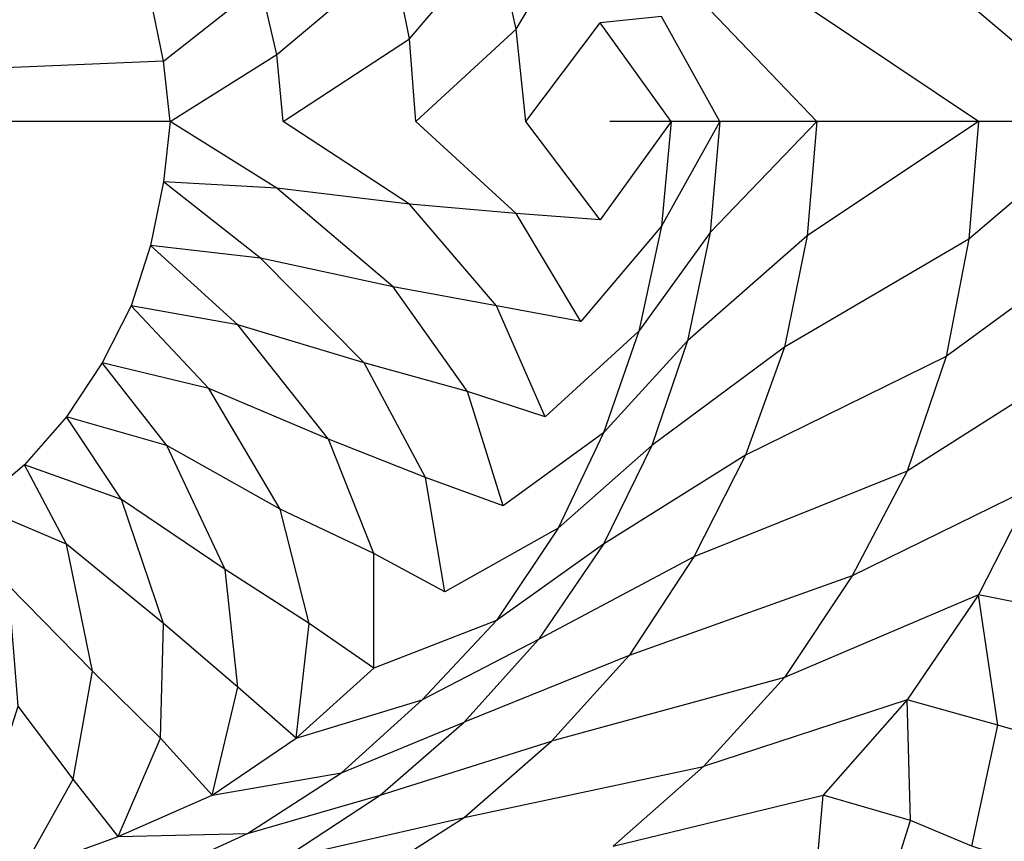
# Model space of a CAD drawing. Extents: x 0 to 1.9, y 0 to 0.8.
# Tile 11 of 15: x 1.38 to 1.71, y 0.16 to 0.43. Entities that reach past the tile are written whole.
import ezdxf

# ---------------------------------------------------------------- set-up
doc = ezdxf.new("R2010")
doc.units = 0
doc.layers.add('L2_CETUS_BQ190CEU7V_WANNE___REP', color=7, linetype='CONTINUOUS')

msp = doc.modelspace()

# ---------------------------------------------------------------- linework, layer by layer
at = {"layer": 'L2_CETUS_BQ190CEU7V_WANNE___REP', "color": 8}
for points, invisible_edges in [([(1.38429, 0.5152, 0.145), (0.95, 0.4, 0.145), (1.368, 0.529067, 0.145), (1.38429, 0.5152, 0.145)], 14), ([(1.3984, 0.4992, 0.145), (0.95, 0.4, 0.145), (1.38429, 0.5152, 0.145), (1.3984, 0.4992, 0.145)], 14), ([(1.41034, 0.481067, 0.145), (0.95, 0.4, 0.145), (1.3984, 0.4992, 0.145), (1.41034, 0.481067, 0.145)], 14), ([(1.42011, 0.461867, 0.145), (0.95, 0.4, 0.145), (1.41034, 0.481067, 0.145), (1.42011, 0.461867, 0.145)], 14), ([(1.57103, 0.4672, 0.195), (1.54931, 0.430933, 0.175), (1.5428, 0.461867, 0.175), (1.57103, 0.4672, 0.195)], 13), ([(1.54931, 0.430933, 0.175), (1.57103, 0.4672, 0.195), (1.57754, 0.433067, 0.195), (1.54931, 0.430933, 0.175)], 14), ([(1.57103, 0.4672, 0.195), (1.59817, 0.4352, 0.225), (1.57754, 0.433067, 0.195), (1.57103, 0.4672, 0.195)], 13), ([(1.42663, 0.4416, 0.145), (0.95, 0.4, 0.145), (1.42011, 0.461867, 0.145), (1.42663, 0.4416, 0.145)], 14), ([(1.5428, 0.461867, 0.175), (1.51349, 0.427733, 0.16), (1.50806, 0.455467, 0.16), (1.5428, 0.461867, 0.175)], 13), ([(1.51349, 0.427733, 0.16), (1.5428, 0.461867, 0.175), (1.54931, 0.430933, 0.175), (1.51349, 0.427733, 0.16)], 14), ([(1.50806, 0.455467, 0.16), (1.46897, 0.4224, 0.148), (1.46354, 0.445867, 0.148), (1.50806, 0.455467, 0.16)], 13), ([(1.46897, 0.4224, 0.148), (1.50806, 0.455467, 0.16), (1.51349, 0.427733, 0.16), (1.46897, 0.4224, 0.148)], 14), ([(1.46354, 0.445867, 0.148), (1.43097, 0.420267, 0.145), (1.42663, 0.4416, 0.145), (1.46354, 0.445867, 0.148)], 13), ([(1.43097, 0.420267, 0.145), (1.46354, 0.445867, 0.148), (1.46897, 0.4224, 0.148), (1.43097, 0.420267, 0.145)], 14), ([(1.43097, 0.420267, 0.145), (0.95, 0.4, 0.145), (1.42663, 0.4416, 0.145), (1.43097, 0.420267, 0.145)], 14), ([(1.748, 0.4, 0.53), (1.70131, 0.439467, 0.48), (1.74474, 0.4416, 0.53), (1.748, 0.4, 0.53)], 14), ([(1.61771, 0.4, 0.28), (1.59817, 0.4352, 0.225), (1.61446, 0.437333, 0.28), (1.61771, 0.4, 0.28)], 14), ([(1.65029, 0.4, 0.38), (1.61446, 0.437333, 0.28), (1.64703, 0.4384, 0.38), (1.65029, 0.4, 0.38)], 14), ([(1.61446, 0.437333, 0.28), (1.65029, 0.4, 0.38), (1.61771, 0.4, 0.28), (1.61446, 0.437333, 0.28)], 13), ([(1.70457, 0.4, 0.48), (1.64703, 0.4384, 0.38), (1.70131, 0.439467, 0.48), (1.70457, 0.4, 0.48)], 14), ([(1.64703, 0.4384, 0.38), (1.70457, 0.4, 0.48), (1.65029, 0.4, 0.38), (1.64703, 0.4384, 0.38)], 13), ([(1.70131, 0.439467, 0.48), (1.748, 0.4, 0.53), (1.70457, 0.4, 0.48), (1.70131, 0.439467, 0.48)], 13), ([(1.60143, 0.4, 0.225), (1.57754, 0.433067, 0.195), (1.59817, 0.4352, 0.225), (1.60143, 0.4, 0.225)], 14), ([(1.59817, 0.4352, 0.225), (1.61771, 0.4, 0.28), (1.60143, 0.4, 0.225), (1.59817, 0.4352, 0.225)], 13), ([(1.54931, 0.430933, 0.175), (1.51566, 0.4, 0.16), (1.51349, 0.427733, 0.16), (1.54931, 0.430933, 0.175)], 13), ([(1.51566, 0.4, 0.16), (1.54931, 0.430933, 0.175), (1.55257, 0.4, 0.175), (1.51566, 0.4, 0.16)], 14), ([(1.57754, 0.433067, 0.195), (1.55257, 0.4, 0.175), (1.54931, 0.430933, 0.175), (1.57754, 0.433067, 0.195)], 13), ([(1.55257, 0.4, 0.175), (1.57754, 0.433067, 0.195), (1.5808, 0.4, 0.195), (1.55257, 0.4, 0.175)], 14), ([(1.57754, 0.433067, 0.195), (1.60143, 0.4, 0.225), (1.5808, 0.4, 0.195), (1.57754, 0.433067, 0.195)], 13), ([(1.51349, 0.427733, 0.16), (1.47114, 0.4, 0.148), (1.46897, 0.4224, 0.148), (1.51349, 0.427733, 0.16)], 13), ([(1.47114, 0.4, 0.148), (1.51349, 0.427733, 0.16), (1.51566, 0.4, 0.16), (1.47114, 0.4, 0.148)], 14), ([(1.43314, 0.4, 0.145), (0.95, 0.4, 0.145), (1.43097, 0.420267, 0.145), (1.43314, 0.4, 0.145)], 14), ([(1.46897, 0.4224, 0.148), (1.43314, 0.4, 0.145), (1.43097, 0.420267, 0.145), (1.46897, 0.4224, 0.148)], 13), ([(1.43314, 0.4, 0.145), (1.46897, 0.4224, 0.148), (1.47114, 0.4, 0.148), (1.43314, 0.4, 0.145)], 14), ([(1.43314, 0.4, 0.145), (1.43097, 0.379733, 0.145), (0.95, 0.4, 0.145), (1.43314, 0.4, 0.145)], 14), ([(1.43097, 0.379733, 0.145), (1.42663, 0.3584, 0.145), (0.95, 0.4, 0.145), (1.43097, 0.379733, 0.145)], 14), ([(1.42663, 0.3584, 0.145), (1.42011, 0.338133, 0.145), (0.95, 0.4, 0.145), (1.42663, 0.3584, 0.145)], 14), ([(1.42011, 0.338133, 0.145), (1.41034, 0.318933, 0.145), (0.95, 0.4, 0.145), (1.42011, 0.338133, 0.145)], 14), ([(1.41034, 0.318933, 0.145), (1.3984, 0.3008, 0.145), (0.95, 0.4, 0.145), (1.41034, 0.318933, 0.145)], 14), ([(1.3984, 0.3008, 0.145), (1.38429, 0.2848, 0.145), (0.95, 0.4, 0.145), (1.3984, 0.3008, 0.145)], 14), ([(1.38429, 0.2848, 0.145), (1.368, 0.270933, 0.145), (0.95, 0.4, 0.145), (1.38429, 0.2848, 0.145)], 14), ([(1.43314, 0.4, 0.145), (1.46897, 0.3776, 0.148), (1.43097, 0.379733, 0.145), (1.43314, 0.4, 0.145)], 13), ([(1.46897, 0.3776, 0.148), (1.43314, 0.4, 0.145), (1.47114, 0.4, 0.148), (1.46897, 0.3776, 0.148)], 14), ([(1.47114, 0.4, 0.148), (1.51349, 0.372267, 0.16), (1.46897, 0.3776, 0.148), (1.47114, 0.4, 0.148)], 13), ([(1.51349, 0.372267, 0.16), (1.47114, 0.4, 0.148), (1.51566, 0.4, 0.16), (1.51349, 0.372267, 0.16)], 14), ([(1.51566, 0.4, 0.16), (1.54931, 0.369067, 0.175), (1.51349, 0.372267, 0.16), (1.51566, 0.4, 0.16)], 13), ([(1.54931, 0.369067, 0.175), (1.51566, 0.4, 0.16), (1.55257, 0.4, 0.175), (1.54931, 0.369067, 0.175)], 14), ([(1.55257, 0.4, 0.175), (1.57754, 0.366933, 0.195), (1.54931, 0.369067, 0.175), (1.55257, 0.4, 0.175)], 13), ([(1.57754, 0.366933, 0.195), (1.55257, 0.4, 0.175), (1.5808, 0.4, 0.195), (1.57754, 0.366933, 0.195)], 14), ([(1.57754, 0.366933, 0.195), (1.60143, 0.4, 0.225), (1.59817, 0.3648, 0.225), (1.57754, 0.366933, 0.195)], 13), ([(1.60143, 0.4, 0.225), (1.57754, 0.366933, 0.195), (1.5808, 0.4, 0.195), (1.60143, 0.4, 0.225)], 14), ([(1.59817, 0.3648, 0.225), (1.61771, 0.4, 0.28), (1.61446, 0.362667, 0.28), (1.59817, 0.3648, 0.225)], 13), ([(1.61771, 0.4, 0.28), (1.59817, 0.3648, 0.225), (1.60143, 0.4, 0.225), (1.61771, 0.4, 0.28)], 14), ([(1.61446, 0.362667, 0.28), (1.65029, 0.4, 0.38), (1.64703, 0.3616, 0.38), (1.61446, 0.362667, 0.28)], 13), ([(1.65029, 0.4, 0.38), (1.61446, 0.362667, 0.28), (1.61771, 0.4, 0.28), (1.65029, 0.4, 0.38)], 14), ([(1.64703, 0.3616, 0.38), (1.70457, 0.4, 0.48), (1.70131, 0.360533, 0.48), (1.64703, 0.3616, 0.38)], 13), ([(1.70457, 0.4, 0.48), (1.64703, 0.3616, 0.38), (1.65029, 0.4, 0.38), (1.70457, 0.4, 0.48)], 14), ([(1.70131, 0.360533, 0.48), (1.748, 0.4, 0.53), (1.74474, 0.3584, 0.53), (1.70131, 0.360533, 0.48)], 13), ([(1.748, 0.4, 0.53), (1.70131, 0.360533, 0.48), (1.70457, 0.4, 0.48), (1.748, 0.4, 0.53)], 14), ([(1.43097, 0.379733, 0.145), (1.46354, 0.354133, 0.148), (1.42663, 0.3584, 0.145), (1.43097, 0.379733, 0.145)], 13), ([(1.46354, 0.354133, 0.148), (1.43097, 0.379733, 0.145), (1.46897, 0.3776, 0.148), (1.46354, 0.354133, 0.148)], 14), ([(1.46897, 0.3776, 0.148), (1.50806, 0.344533, 0.16), (1.46354, 0.354133, 0.148), (1.46897, 0.3776, 0.148)], 13), ([(1.50806, 0.344533, 0.16), (1.46897, 0.3776, 0.148), (1.51349, 0.372267, 0.16), (1.50806, 0.344533, 0.16)], 14), ([(1.51349, 0.372267, 0.16), (1.5428, 0.338133, 0.175), (1.50806, 0.344533, 0.16), (1.51349, 0.372267, 0.16)], 13), ([(1.5428, 0.338133, 0.175), (1.51349, 0.372267, 0.16), (1.54931, 0.369067, 0.175), (1.5428, 0.338133, 0.175)], 14), ([(1.54931, 0.369067, 0.175), (1.57103, 0.3328, 0.195), (1.5428, 0.338133, 0.175), (1.54931, 0.369067, 0.175)], 13), ([(1.57103, 0.3328, 0.195), (1.54931, 0.369067, 0.175), (1.57754, 0.366933, 0.195), (1.57103, 0.3328, 0.195)], 14), ([(1.59817, 0.3648, 0.225), (1.57103, 0.3328, 0.195), (1.57754, 0.366933, 0.195), (1.59817, 0.3648, 0.225)], 14), ([(1.57103, 0.3328, 0.195), (1.59817, 0.3648, 0.225), (1.59057, 0.3296, 0.225), (1.57103, 0.3328, 0.195)], 13), ([(1.61446, 0.362667, 0.28), (1.59057, 0.3296, 0.225), (1.59817, 0.3648, 0.225), (1.61446, 0.362667, 0.28)], 14), ([(1.59057, 0.3296, 0.225), (1.61446, 0.362667, 0.28), (1.60686, 0.3264, 0.28), (1.59057, 0.3296, 0.225)], 13), ([(1.64703, 0.3616, 0.38), (1.60686, 0.3264, 0.28), (1.61446, 0.362667, 0.28), (1.64703, 0.3616, 0.38)], 14), ([(1.60686, 0.3264, 0.28), (1.64703, 0.3616, 0.38), (1.63943, 0.324267, 0.38), (1.60686, 0.3264, 0.28)], 13), ([(1.70131, 0.360533, 0.48), (1.63943, 0.324267, 0.38), (1.64703, 0.3616, 0.38), (1.70131, 0.360533, 0.48)], 14), ([(1.63943, 0.324267, 0.38), (1.70131, 0.360533, 0.48), (1.69371, 0.321067, 0.48), (1.63943, 0.324267, 0.38)], 13), ([(1.74474, 0.3584, 0.53), (1.69371, 0.321067, 0.48), (1.70131, 0.360533, 0.48), (1.74474, 0.3584, 0.53)], 14), ([(1.42663, 0.3584, 0.145), (1.45594, 0.331733, 0.148), (1.42011, 0.338133, 0.145), (1.42663, 0.3584, 0.145)], 13), ([(1.45594, 0.331733, 0.148), (1.42663, 0.3584, 0.145), (1.46354, 0.354133, 0.148), (1.45594, 0.331733, 0.148)], 14), ([(1.69371, 0.321067, 0.48), (1.74474, 0.3584, 0.53), (1.73606, 0.317867, 0.53), (1.69371, 0.321067, 0.48)], 13), ([(1.46354, 0.354133, 0.148), (1.49829, 0.318933, 0.16), (1.45594, 0.331733, 0.148), (1.46354, 0.354133, 0.148)], 13), ([(1.49829, 0.318933, 0.16), (1.46354, 0.354133, 0.148), (1.50806, 0.344533, 0.16), (1.49829, 0.318933, 0.16)], 14), ([(1.50806, 0.344533, 0.16), (1.53303, 0.309333, 0.175), (1.49829, 0.318933, 0.16), (1.50806, 0.344533, 0.16)], 13), ([(1.53303, 0.309333, 0.175), (1.50806, 0.344533, 0.16), (1.5428, 0.338133, 0.175), (1.53303, 0.309333, 0.175)], 14), ([(1.42011, 0.338133, 0.145), (1.44617, 0.3104, 0.148), (1.41034, 0.318933, 0.145), (1.42011, 0.338133, 0.145)], 13), ([(1.44617, 0.3104, 0.148), (1.42011, 0.338133, 0.145), (1.45594, 0.331733, 0.148), (1.44617, 0.3104, 0.148)], 14), ([(1.5428, 0.338133, 0.175), (1.55909, 0.3008, 0.195), (1.53303, 0.309333, 0.175), (1.5428, 0.338133, 0.175)], 13), ([(1.55909, 0.3008, 0.195), (1.5428, 0.338133, 0.175), (1.57103, 0.3328, 0.195), (1.55909, 0.3008, 0.195)], 14), ([(1.45594, 0.331733, 0.148), (1.48634, 0.293333, 0.16), (1.44617, 0.3104, 0.148), (1.45594, 0.331733, 0.148)], 13), ([(1.48634, 0.293333, 0.16), (1.45594, 0.331733, 0.148), (1.49829, 0.318933, 0.16), (1.48634, 0.293333, 0.16)], 14), ([(1.59057, 0.3296, 0.225), (1.55909, 0.3008, 0.195), (1.57103, 0.3328, 0.195), (1.59057, 0.3296, 0.225)], 14), ([(1.55909, 0.3008, 0.195), (1.59057, 0.3296, 0.225), (1.57863, 0.295467, 0.225), (1.55909, 0.3008, 0.195)], 13), ([(1.60686, 0.3264, 0.28), (1.57863, 0.295467, 0.225), (1.59057, 0.3296, 0.225), (1.60686, 0.3264, 0.28)], 14), ([(1.57863, 0.295467, 0.225), (1.60686, 0.3264, 0.28), (1.59491, 0.2912, 0.28), (1.57863, 0.295467, 0.225)], 13), ([(1.63943, 0.324267, 0.38), (1.59491, 0.2912, 0.28), (1.60686, 0.3264, 0.28), (1.63943, 0.324267, 0.38)], 14), ([(1.59491, 0.2912, 0.28), (1.63943, 0.324267, 0.38), (1.6264, 0.288, 0.38), (1.59491, 0.2912, 0.28)], 13), ([(1.69371, 0.321067, 0.48), (1.6264, 0.288, 0.38), (1.63943, 0.324267, 0.38), (1.69371, 0.321067, 0.48)], 14), ([(1.6264, 0.288, 0.38), (1.69371, 0.321067, 0.48), (1.68069, 0.282667, 0.48), (1.6264, 0.288, 0.38)], 13), ([(1.73606, 0.317867, 0.53), (1.68069, 0.282667, 0.48), (1.69371, 0.321067, 0.48), (1.73606, 0.317867, 0.53)], 14), ([(1.41034, 0.318933, 0.145), (1.43206, 0.2912, 0.148), (1.3984, 0.3008, 0.145), (1.41034, 0.318933, 0.145)], 13), ([(1.43206, 0.2912, 0.148), (1.41034, 0.318933, 0.145), (1.44617, 0.3104, 0.148), (1.43206, 0.2912, 0.148)], 14), ([(1.49829, 0.318933, 0.16), (1.51891, 0.280533, 0.175), (1.48634, 0.293333, 0.16), (1.49829, 0.318933, 0.16)], 13), ([(1.51891, 0.280533, 0.175), (1.49829, 0.318933, 0.16), (1.53303, 0.309333, 0.175), (1.51891, 0.280533, 0.175)], 14), ([(1.68069, 0.282667, 0.48), (1.73606, 0.317867, 0.53), (1.72303, 0.277333, 0.53), (1.68069, 0.282667, 0.48)], 13), ([(1.44617, 0.3104, 0.148), (1.47006, 0.269867, 0.16), (1.43206, 0.2912, 0.148), (1.44617, 0.3104, 0.148)], 13), ([(1.47006, 0.269867, 0.16), (1.44617, 0.3104, 0.148), (1.48634, 0.293333, 0.16), (1.47006, 0.269867, 0.16)], 14), ([(1.53303, 0.309333, 0.175), (1.54497, 0.270933, 0.195), (1.51891, 0.280533, 0.175), (1.53303, 0.309333, 0.175)], 13), ([(1.54497, 0.270933, 0.195), (1.53303, 0.309333, 0.175), (1.55909, 0.3008, 0.195), (1.54497, 0.270933, 0.195)], 14), ([(1.3984, 0.3008, 0.145), (1.41686, 0.273067, 0.148), (1.38429, 0.2848, 0.145), (1.3984, 0.3008, 0.145)], 13), ([(1.41686, 0.273067, 0.148), (1.3984, 0.3008, 0.145), (1.43206, 0.2912, 0.148), (1.41686, 0.273067, 0.148)], 14), ([(1.57863, 0.295467, 0.225), (1.54497, 0.270933, 0.195), (1.55909, 0.3008, 0.195), (1.57863, 0.295467, 0.225)], 14), ([(1.54497, 0.270933, 0.195), (1.57863, 0.295467, 0.225), (1.56343, 0.263467, 0.225), (1.54497, 0.270933, 0.195)], 13), ([(1.59491, 0.2912, 0.28), (1.56343, 0.263467, 0.225), (1.57863, 0.295467, 0.225), (1.59491, 0.2912, 0.28)], 14), ([(1.43206, 0.2912, 0.148), (1.4516, 0.2496, 0.16), (1.41686, 0.273067, 0.148), (1.43206, 0.2912, 0.148)], 13), ([(1.4516, 0.2496, 0.16), (1.43206, 0.2912, 0.148), (1.47006, 0.269867, 0.16), (1.4516, 0.2496, 0.16)], 14), ([(1.48634, 0.293333, 0.16), (1.50154, 0.254933, 0.175), (1.47006, 0.269867, 0.16), (1.48634, 0.293333, 0.16)], 13), ([(1.50154, 0.254933, 0.175), (1.48634, 0.293333, 0.16), (1.51891, 0.280533, 0.175), (1.50154, 0.254933, 0.175)], 14), ([(1.56343, 0.263467, 0.225), (1.59491, 0.2912, 0.28), (1.57863, 0.258133, 0.28), (1.56343, 0.263467, 0.225)], 13), ([(1.6264, 0.288, 0.38), (1.57863, 0.258133, 0.28), (1.59491, 0.2912, 0.28), (1.6264, 0.288, 0.38)], 14), ([(1.57863, 0.258133, 0.28), (1.6264, 0.288, 0.38), (1.60903, 0.253867, 0.38), (1.57863, 0.258133, 0.28)], 13), ([(1.68069, 0.282667, 0.48), (1.60903, 0.253867, 0.38), (1.6264, 0.288, 0.38), (1.68069, 0.282667, 0.48)], 14), ([(1.38429, 0.2848, 0.145), (1.3984, 0.258133, 0.148), (1.368, 0.270933, 0.145), (1.38429, 0.2848, 0.145)], 13), ([(1.3984, 0.258133, 0.148), (1.38429, 0.2848, 0.145), (1.41686, 0.273067, 0.148), (1.3984, 0.258133, 0.148)], 14), ([(1.60903, 0.253867, 0.38), (1.68069, 0.282667, 0.48), (1.66223, 0.247467, 0.48), (1.60903, 0.253867, 0.38)], 13), ([(1.72303, 0.277333, 0.53), (1.66223, 0.247467, 0.48), (1.68069, 0.282667, 0.48), (1.72303, 0.277333, 0.53)], 14), ([(1.51891, 0.280533, 0.175), (1.52543, 0.242133, 0.195), (1.50154, 0.254933, 0.175), (1.51891, 0.280533, 0.175)], 13), ([(1.52543, 0.242133, 0.195), (1.51891, 0.280533, 0.175), (1.54497, 0.270933, 0.195), (1.52543, 0.242133, 0.195)], 14), ([(1.66223, 0.247467, 0.48), (1.72303, 0.277333, 0.53), (1.70457, 0.241067, 0.53), (1.66223, 0.247467, 0.48)], 13), ([(1.72303, 0.277333, 0.53), (1.73714, 0.234667, 0.559), (1.70457, 0.241067, 0.53), (1.72303, 0.277333, 0.53)], 13), ([(1.41686, 0.273067, 0.148), (1.43097, 0.231467, 0.16), (1.3984, 0.258133, 0.148), (1.41686, 0.273067, 0.148)], 13), ([(1.43097, 0.231467, 0.16), (1.41686, 0.273067, 0.148), (1.4516, 0.2496, 0.16), (1.43097, 0.231467, 0.16)], 14), ([(1.37886, 0.244267, 0.148), (1.368, 0.270933, 0.145), (1.3984, 0.258133, 0.148), (1.37886, 0.244267, 0.148)], 14), ([(1.47006, 0.269867, 0.16), (1.47983, 0.231467, 0.175), (1.4516, 0.2496, 0.16), (1.47006, 0.269867, 0.16)], 13), ([(1.47983, 0.231467, 0.175), (1.47006, 0.269867, 0.16), (1.50154, 0.254933, 0.175), (1.47983, 0.231467, 0.175)], 14), ([(1.56343, 0.263467, 0.225), (1.52543, 0.242133, 0.195), (1.54497, 0.270933, 0.195), (1.56343, 0.263467, 0.225)], 14), ([(1.52543, 0.242133, 0.195), (1.56343, 0.263467, 0.225), (1.5428, 0.232533, 0.225), (1.52543, 0.242133, 0.195)], 13), ([(1.57863, 0.258133, 0.28), (1.5428, 0.232533, 0.225), (1.56343, 0.263467, 0.225), (1.57863, 0.258133, 0.28)], 14), ([(1.3984, 0.258133, 0.148), (1.40709, 0.215467, 0.16), (1.37886, 0.244267, 0.148), (1.3984, 0.258133, 0.148)], 13), ([(1.40709, 0.215467, 0.16), (1.3984, 0.258133, 0.148), (1.43097, 0.231467, 0.16), (1.40709, 0.215467, 0.16)], 14), ([(1.5428, 0.232533, 0.225), (1.57863, 0.258133, 0.28), (1.55691, 0.226133, 0.28), (1.5428, 0.232533, 0.225)], 13), ([(1.60903, 0.253867, 0.38), (1.55691, 0.226133, 0.28), (1.57863, 0.258133, 0.28), (1.60903, 0.253867, 0.38)], 14), ([(1.50154, 0.254933, 0.175), (1.50154, 0.216533, 0.195), (1.47983, 0.231467, 0.175), (1.50154, 0.254933, 0.175)], 13), ([(1.50154, 0.216533, 0.195), (1.50154, 0.254933, 0.175), (1.52543, 0.242133, 0.195), (1.50154, 0.216533, 0.195)], 14), ([(1.55691, 0.226133, 0.28), (1.60903, 0.253867, 0.38), (1.58731, 0.2208, 0.38), (1.55691, 0.226133, 0.28)], 13), ([(1.66223, 0.247467, 0.48), (1.58731, 0.2208, 0.38), (1.60903, 0.253867, 0.38), (1.66223, 0.247467, 0.48)], 14), ([(1.4516, 0.2496, 0.16), (1.45594, 0.210133, 0.175), (1.43097, 0.231467, 0.16), (1.4516, 0.2496, 0.16)], 13), ([(1.45594, 0.210133, 0.175), (1.4516, 0.2496, 0.16), (1.47983, 0.231467, 0.175), (1.45594, 0.210133, 0.175)], 14), ([(1.58731, 0.2208, 0.38), (1.66223, 0.247467, 0.48), (1.63943, 0.213333, 0.48), (1.58731, 0.2208, 0.38)], 13), ([(1.70457, 0.241067, 0.53), (1.63943, 0.213333, 0.48), (1.66223, 0.247467, 0.48), (1.70457, 0.241067, 0.53)], 14), ([(1.38211, 0.203733, 0.16), (1.37886, 0.244267, 0.148), (1.40709, 0.215467, 0.16), (1.38211, 0.203733, 0.16)], 14), ([(1.5428, 0.232533, 0.225), (1.50154, 0.216533, 0.195), (1.52543, 0.242133, 0.195), (1.5428, 0.232533, 0.225)], 14), ([(1.63943, 0.213333, 0.48), (1.70457, 0.241067, 0.53), (1.68069, 0.205867, 0.53), (1.63943, 0.213333, 0.48)], 13), ([(1.70457, 0.241067, 0.53), (1.71109, 0.197333, 0.559), (1.68069, 0.205867, 0.53), (1.70457, 0.241067, 0.53)], 13), ([(1.71109, 0.197333, 0.559), (1.70457, 0.241067, 0.53), (1.73714, 0.234667, 0.559), (1.71109, 0.197333, 0.559)], 14), ([(1.43097, 0.231467, 0.16), (1.42989, 0.193067, 0.175), (1.40709, 0.215467, 0.16), (1.43097, 0.231467, 0.16)], 13), ([(1.42989, 0.193067, 0.175), (1.43097, 0.231467, 0.16), (1.45594, 0.210133, 0.175), (1.42989, 0.193067, 0.175)], 14), ([(1.47983, 0.231467, 0.175), (1.47549, 0.193067, 0.195), (1.45594, 0.210133, 0.175), (1.47983, 0.231467, 0.175)], 13), ([(1.47549, 0.193067, 0.195), (1.47983, 0.231467, 0.175), (1.50154, 0.216533, 0.195), (1.47549, 0.193067, 0.195)], 14), ([(1.50154, 0.216533, 0.195), (1.5428, 0.232533, 0.225), (1.51783, 0.205867, 0.225), (1.50154, 0.216533, 0.195)], 13), ([(1.55691, 0.226133, 0.28), (1.51783, 0.205867, 0.225), (1.5428, 0.232533, 0.225), (1.55691, 0.226133, 0.28)], 14), ([(1.73714, 0.234667, 0.559), (1.73389, 0.190933, 0.572), (1.71109, 0.197333, 0.559), (1.73714, 0.234667, 0.559)], 13), ([(1.51783, 0.205867, 0.225), (1.55691, 0.226133, 0.28), (1.53194, 0.1984, 0.28), (1.51783, 0.205867, 0.225)], 13), ([(1.58731, 0.2208, 0.38), (1.53194, 0.1984, 0.28), (1.55691, 0.226133, 0.28), (1.58731, 0.2208, 0.38)], 14), ([(1.53194, 0.1984, 0.28), (1.58731, 0.2208, 0.38), (1.56126, 0.192, 0.38), (1.53194, 0.1984, 0.28)], 13), ([(1.63943, 0.213333, 0.48), (1.56126, 0.192, 0.38), (1.58731, 0.2208, 0.38), (1.63943, 0.213333, 0.48)], 14), ([(1.40709, 0.215467, 0.16), (1.40057, 0.1792, 0.175), (1.38211, 0.203733, 0.16), (1.40709, 0.215467, 0.16)], 13), ([(1.40057, 0.1792, 0.175), (1.40709, 0.215467, 0.16), (1.42989, 0.193067, 0.175), (1.40057, 0.1792, 0.175)], 14), ([(1.51783, 0.205867, 0.225), (1.47549, 0.193067, 0.195), (1.50154, 0.216533, 0.195), (1.51783, 0.205867, 0.225)], 13), ([(1.56126, 0.192, 0.38), (1.63943, 0.213333, 0.48), (1.61229, 0.183467, 0.48), (1.56126, 0.192, 0.38)], 13), ([(1.68069, 0.205867, 0.53), (1.61229, 0.183467, 0.48), (1.63943, 0.213333, 0.48), (1.68069, 0.205867, 0.53)], 14), ([(1.45594, 0.210133, 0.175), (1.44726, 0.173867, 0.195), (1.42989, 0.193067, 0.175), (1.45594, 0.210133, 0.175)], 13), ([(1.44726, 0.173867, 0.195), (1.45594, 0.210133, 0.175), (1.47549, 0.193067, 0.195), (1.44726, 0.173867, 0.195)], 14), ([(1.47549, 0.193067, 0.195), (1.51783, 0.205867, 0.225), (1.49069, 0.181333, 0.225), (1.47549, 0.193067, 0.195)], 14), ([(1.53194, 0.1984, 0.28), (1.49069, 0.181333, 0.225), (1.51783, 0.205867, 0.225), (1.53194, 0.1984, 0.28)], 13), ([(1.61229, 0.183467, 0.48), (1.68069, 0.205867, 0.53), (1.65246, 0.173867, 0.53), (1.61229, 0.183467, 0.48)], 13), ([(1.68069, 0.205867, 0.53), (1.68177, 0.165333, 0.559), (1.65246, 0.173867, 0.53), (1.68069, 0.205867, 0.53)], 13), ([(1.68177, 0.165333, 0.559), (1.68069, 0.205867, 0.53), (1.71109, 0.197333, 0.559), (1.68177, 0.165333, 0.559)], 14), ([(1.37126, 0.1696, 0.175), (1.38211, 0.203733, 0.16), (1.40057, 0.1792, 0.175), (1.37126, 0.1696, 0.175)], 14), ([(1.49069, 0.181333, 0.225), (1.53194, 0.1984, 0.28), (1.50371, 0.173867, 0.28), (1.49069, 0.181333, 0.225)], 14), ([(1.56126, 0.192, 0.38), (1.50371, 0.173867, 0.28), (1.53194, 0.1984, 0.28), (1.56126, 0.192, 0.38)], 13), ([(1.71109, 0.197333, 0.559), (1.7024, 0.1568, 0.572), (1.68177, 0.165333, 0.559), (1.71109, 0.197333, 0.559)], 13), ([(1.7024, 0.1568, 0.572), (1.71109, 0.197333, 0.559), (1.73389, 0.190933, 0.572), (1.7024, 0.1568, 0.572)], 14), ([(1.42989, 0.193067, 0.175), (1.41577, 0.16, 0.195), (1.40057, 0.1792, 0.175), (1.42989, 0.193067, 0.175)], 13), ([(1.41577, 0.16, 0.195), (1.42989, 0.193067, 0.175), (1.44726, 0.173867, 0.195), (1.41577, 0.16, 0.195)], 14), ([(1.49069, 0.181333, 0.225), (1.44726, 0.173867, 0.195), (1.47549, 0.193067, 0.195), (1.49069, 0.181333, 0.225)], 13), ([(1.50371, 0.173867, 0.28), (1.56126, 0.192, 0.38), (1.53194, 0.1664, 0.38), (1.50371, 0.173867, 0.28)], 14), ([(1.61229, 0.183467, 0.48), (1.53194, 0.1664, 0.38), (1.56126, 0.192, 0.38), (1.61229, 0.183467, 0.48)], 13), ([(1.73389, 0.190933, 0.572), (1.72194, 0.1504, 0.583), (1.7024, 0.1568, 0.572), (1.73389, 0.190933, 0.572)], 13), ([(1.53194, 0.1664, 0.38), (1.61229, 0.183467, 0.48), (1.58189, 0.1568, 0.48), (1.53194, 0.1664, 0.38)], 14), ([(1.65246, 0.173867, 0.53), (1.58189, 0.1568, 0.48), (1.61229, 0.183467, 0.48), (1.65246, 0.173867, 0.53)], 13), ([(1.40057, 0.1792, 0.175), (1.3832, 0.148267, 0.195), (1.37126, 0.1696, 0.175), (1.40057, 0.1792, 0.175)], 13), ([(1.3832, 0.148267, 0.195), (1.40057, 0.1792, 0.175), (1.41577, 0.16, 0.195), (1.3832, 0.148267, 0.195)], 14), ([(1.44726, 0.173867, 0.195), (1.49069, 0.181333, 0.225), (1.4592, 0.161067, 0.225), (1.44726, 0.173867, 0.195)], 14), ([(1.50371, 0.173867, 0.28), (1.4592, 0.161067, 0.225), (1.49069, 0.181333, 0.225), (1.50371, 0.173867, 0.28)], 13), ([(1.4592, 0.161067, 0.225), (1.41577, 0.16, 0.195), (1.44726, 0.173867, 0.195), (1.4592, 0.161067, 0.225)], 13), ([(1.4592, 0.161067, 0.225), (1.50371, 0.173867, 0.28), (1.47114, 0.152533, 0.28), (1.4592, 0.161067, 0.225)], 14), ([(1.53194, 0.1664, 0.38), (1.47114, 0.152533, 0.28), (1.50371, 0.173867, 0.28), (1.53194, 0.1664, 0.38)], 13), ([(1.58189, 0.1568, 0.48), (1.65246, 0.173867, 0.53), (1.61989, 0.146133, 0.53), (1.58189, 0.1568, 0.48)], 14), ([(1.65246, 0.173867, 0.53), (1.6492, 0.136533, 0.559), (1.61989, 0.146133, 0.53), (1.65246, 0.173867, 0.53)], 13), ([(1.6492, 0.136533, 0.559), (1.65246, 0.173867, 0.53), (1.68177, 0.165333, 0.559), (1.6492, 0.136533, 0.559)], 14), ([(1.34846, 0.141867, 0.195), (1.37126, 0.1696, 0.175), (1.3832, 0.148267, 0.195), (1.34846, 0.141867, 0.195)], 14), ([(1.47114, 0.152533, 0.28), (1.53194, 0.1664, 0.38), (1.49829, 0.145067, 0.38), (1.47114, 0.152533, 0.28)], 14), ([(1.58189, 0.1568, 0.48), (1.49829, 0.145067, 0.38), (1.53194, 0.1664, 0.38), (1.58189, 0.1568, 0.48)], 13), ([(1.68177, 0.165333, 0.559), (1.66983, 0.128, 0.572), (1.6492, 0.136533, 0.559), (1.68177, 0.165333, 0.559)], 13), ([(1.66983, 0.128, 0.572), (1.68177, 0.165333, 0.559), (1.7024, 0.1568, 0.572), (1.66983, 0.128, 0.572)], 14), ([(1.42663, 0.146133, 0.225), (1.3832, 0.148267, 0.195), (1.41577, 0.16, 0.195), (1.42663, 0.146133, 0.225)], 13), ([(1.41577, 0.16, 0.195), (1.4592, 0.161067, 0.225), (1.42663, 0.146133, 0.225), (1.41577, 0.16, 0.195)], 14), ([(1.47114, 0.152533, 0.28), (1.42663, 0.146133, 0.225), (1.4592, 0.161067, 0.225), (1.47114, 0.152533, 0.28)], 13)]:
    msp.add_3dface(points, dxfattribs=dict(at, invisible_edges=invisible_edges))

doc.saveas('drawing.dxf')
